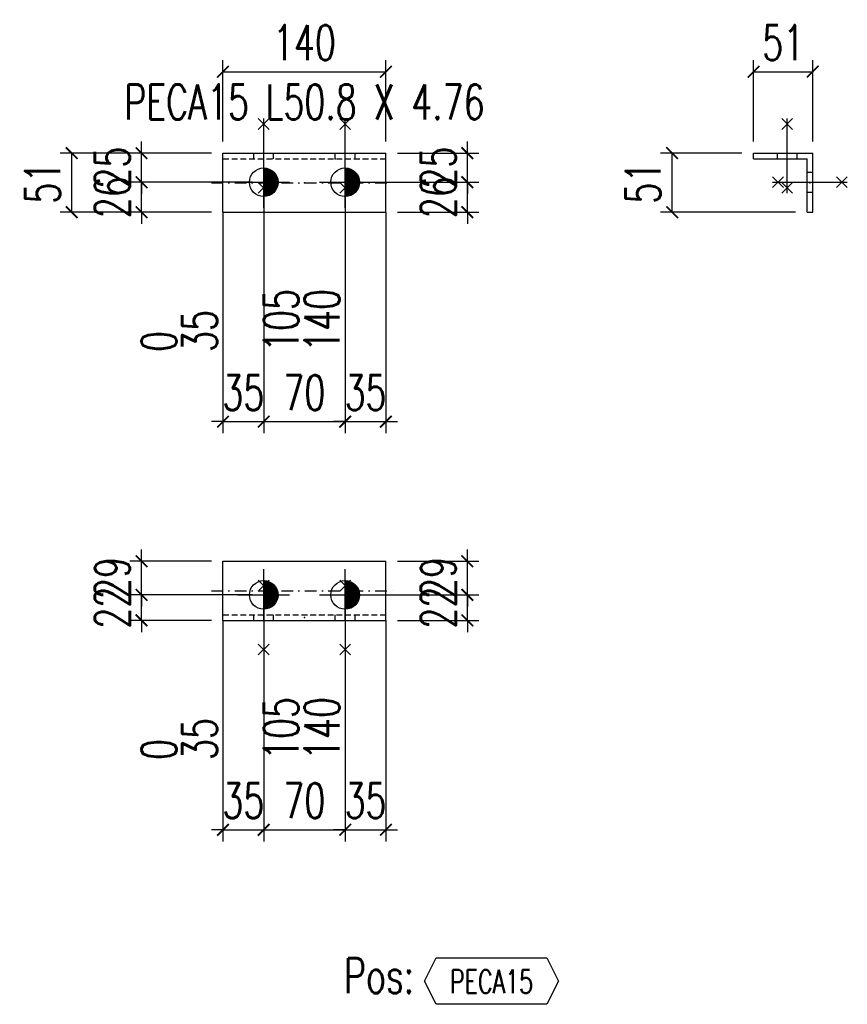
# Model space of a CAD drawing. Header units: feet. Extents: x 8647 to 79957, y -13328 to 10492.
# Tile 12 of 27: x 69772 to 70483, y -10666 to -9820. Entities that reach past the tile are written whole.
import ezdxf
from ezdxf.enums import TextEntityAlignment as Align

# ---------------------------------------------------------------- set-up
doc = ezdxf.new("R2010")
doc.units = ezdxf.units.FT
doc.header["$LTSCALE"] = 20
doc.header["$MEASUREMENT"] = 0
doc.linetypes.add('DASHDOT', pattern=[1, 0.5, -0.25, 0, -0.25])
doc.linetypes.add('HIDDEN', pattern=[0.375, 0.25, -0.125])
doc.layers.get('0').update_dxf_attribs({"linetype": 'CONTINUOUS'})
for name, color, linetype in [('A', 2, 'DASHDOT'), ('FORIR', 4, 'CONTINUOUS'), ('G', 3, 'CONTINUOUS'), ('POS_BOX', 6, 'CONTINUOUS'), ('POS_DES', 2, 'CONTINUOUS'), ('POS_MAT', 2, 'CONTINUOUS'), ('TR', 6, 'HIDDEN'), ('TXT1', 7, 'CONTINUOUS')]:
    doc.layers.add(name, color=color, linetype=linetype)
doc.styles.add('1', font='romans', dxfattribs={"width": 0.7, "height": 30})
doc.styles.add('POS', font='ROMANS', dxfattribs={"width": 0.7})
doc.dimstyles.get("Standard").update_dxf_attribs({"dimtxt": 30, "dimasz": 1, "dimexe": 1, "dimexo": 1, "dimgap": 1, "dimtad": 1, "dimdec": 0, "dimdsep": 46, "dimtxsty": '1', "dimblk": 'ARCHTICK', "dimcen": 3, "dimclrd": 1, "dimclre": 1, "dimclrt": 3, "dimadec": 0, "dimazin": 0, "dimtfac": 1, "dimtdec": 0, "dimtix": 1, "dimtmove": 0, "dimatfit": 3, "dimfxl": 0, "dimtolj": 1, "dimarcsym": 0})

# ---------------------------------------------------------------- blocks, each defined once
blk = doc.blocks.new('MS')
at = {"color": 6}
for p, q in [((-4.65, 22.79), (4.65, 32.1)), ((-4.65, 32.1), (4.65, 22.79)), ((-4.65, -22.79), (4.65, -32.1)), ((-4.65, -32.1), (4.65, -22.79))]:
    blk.add_line(p, q, dxfattribs=at)
at = {"color": 3}
blk.add_line((0, -32.1), (0, 32.1), dxfattribs=at)
at = {"flags": 1}
for tag, p, height in [('DIAM', (0, 0), 8.01), ('TOLE', (1.27, -9.73), 5.26), ('AVAN', (1.27, -18.16), 5.26), ('DIET', (1.27, -24.59), 5.26)]:
    blk.add_attdef(tag, p, '', height=height, dxfattribs=at)
blk = doc.blocks.new('M16')
for p, q in [((0, -22.16), (0, 22.16)), ((-22.16, 0), (22.16, 0))]:
    blk.add_line(p, q)
at = {"color": 4, "const_width": 12.3}
blk.add_lwpolyline([(0, -6.15, 1), (0, 6.15, 1)], format="xyb", dxfattribs=at)
blk.add_circle((0, 0), 12.3)
at = {"flags": 1}
blk.add_attdef('TOLE', (16.67, -8.27), '', height=5.26, dxfattribs=at)
blk = doc.blocks.new('_ArchTick')
at = {"color": 0, "linetype": 'ByBlock', "const_width": 0.15}
blk.add_lwpolyline([(-0.5, -0.5), (0.5, 0.5)], dxfattribs=at)
blk = doc.blocks.new('*D301')
at = {"layer": 'TXT1', "color": 1, "lineweight": -2, "transparency": 16777216}
for p, q in [((69981.66, -9969.64), (69981.66, -10175.44)), ((70051.66, -9969.64), (70051.66, -10175.44)), ((69981.66, -10165.44), (70051.66, -10165.44))]:
    blk.add_line(p, q, dxfattribs=at)
at = {"layer": 'TXT1', "color": 1, "lineweight": -2, "transparency": 16777216, "xscale": 10, "yscale": 10, "zscale": 10, "rotation": 180}
blk.add_blockref('_ArchTick', (69981.66, -10165.44), dxfattribs=at)
at = {"layer": 'TXT1', "color": 1, "lineweight": -2, "transparency": 16777216, "xscale": 10, "yscale": 10, "zscale": 10}
blk.add_blockref('_ArchTick', (70051.66, -10165.44), dxfattribs=at)
at = {"layer": 'TXT1', "color": 3, "transparency": 16777216, "insert": (70016.66, -10140.44), "char_height": 30, "attachment_point": 5, "style": '1'}
blk.add_mtext('\\A1;70', dxfattribs=at)
blk = doc.blocks.new('*D302')
at = {"layer": 'TXT1', "color": 1, "lineweight": -2, "transparency": 16777216}
for p, q in [((69981.66, -9969.64), (69981.66, -10175.44)), ((69946.66, -9995.44), (69946.66, -10175.44)), ((69946.66, -10165.44), (69936.66, -10165.44)), ((69946.66, -10165.44), (69981.66, -10165.44)), ((69981.66, -10165.44), (69991.66, -10165.44))]:
    blk.add_line(p, q, dxfattribs=at)
at = {"layer": 'TXT1', "color": 1, "lineweight": -2, "transparency": 16777216, "xscale": 10, "yscale": 10, "zscale": 10}
blk.add_blockref('_ArchTick', (69946.66, -10165.44), dxfattribs=at)
at = {"layer": 'TXT1', "color": 1, "lineweight": -2, "transparency": 16777216, "xscale": 10, "yscale": 10, "zscale": 10, "rotation": 180}
blk.add_blockref('_ArchTick', (69981.66, -10165.44), dxfattribs=at)
at = {"layer": 'TXT1', "color": 3, "transparency": 16777216, "insert": (69964.16, -10140.44), "char_height": 30, "attachment_point": 5, "style": '1'}
blk.add_mtext('\\A1;35', dxfattribs=at)
blk = doc.blocks.new('*D303')
at = {"layer": 'TXT1', "color": 1, "lineweight": -2, "transparency": 16777216}
for p, q in [((70051.66, -9969.64), (70051.66, -10175.44)), ((70086.66, -9995.44), (70086.66, -10175.44)), ((70051.66, -10165.44), (70041.66, -10165.44)), ((70051.66, -10165.44), (70086.66, -10165.44)), ((70086.66, -10165.44), (70096.66, -10165.44))]:
    blk.add_line(p, q, dxfattribs=at)
at = {"layer": 'TXT1', "color": 1, "lineweight": -2, "transparency": 16777216, "xscale": 10, "yscale": 10, "zscale": 10}
blk.add_blockref('_ArchTick', (70051.66, -10165.44), dxfattribs=at)
at = {"layer": 'TXT1', "color": 1, "lineweight": -2, "transparency": 16777216, "xscale": 10, "yscale": 10, "zscale": 10, "rotation": 180}
blk.add_blockref('_ArchTick', (70086.66, -10165.44), dxfattribs=at)
at = {"layer": 'TXT1', "color": 3, "transparency": 16777216, "insert": (70069.16, -10140.44), "char_height": 30, "attachment_point": 5, "style": '1'}
blk.add_mtext('\\A1;35', dxfattribs=at)
blk = doc.blocks.new('*D304')
at = {"layer": 'TXT1', "color": 1, "lineweight": -2, "transparency": 16777216}
for p, q in [((69876.66, -9934.64), (69876.66, -9924.64)), ((69936.66, -9934.64), (69866.66, -9934.64)), ((69876.66, -9959.64), (69876.66, -9934.64)), ((69971.66, -9959.64), (69866.66, -9959.64)), ((69876.66, -9959.64), (69876.66, -9969.64))]:
    blk.add_line(p, q, dxfattribs=at)
at = {"layer": 'TXT1', "color": 1, "lineweight": -2, "transparency": 16777216, "xscale": 10, "yscale": 10, "zscale": 10}
for p, rotation in [((69876.66, -9934.64), 270), ((69876.66, -9959.64), 90)]:
    blk.add_blockref('_ArchTick', p, dxfattribs=dict(at, rotation=rotation))
at = {"layer": 'TXT1', "color": 3, "transparency": 16777216, "insert": (69851.66, -9947.14), "char_height": 30, "attachment_point": 5, "rotation": 90, "style": '1'}
blk.add_mtext('\\A1;25', dxfattribs=at)
blk = doc.blocks.new('*D305')
at = {"layer": 'TXT1', "color": 1, "lineweight": -2, "transparency": 16777216}
for p, q in [((69876.66, -9959.64), (69876.66, -9949.64)), ((69971.66, -9959.64), (69866.66, -9959.64)), ((69876.66, -9985.44), (69876.66, -9959.64)), ((69936.66, -9985.44), (69866.66, -9985.44)), ((69876.66, -9985.44), (69876.66, -9995.44))]:
    blk.add_line(p, q, dxfattribs=at)
at = {"layer": 'TXT1', "color": 1, "lineweight": -2, "transparency": 16777216, "xscale": 10, "yscale": 10, "zscale": 10}
for p, rotation in [((69876.66, -9959.64), 270), ((69876.66, -9985.44), 90)]:
    blk.add_blockref('_ArchTick', p, dxfattribs=dict(at, rotation=rotation))
at = {"layer": 'TXT1', "color": 3, "transparency": 16777216, "insert": (69851.66, -9972.54), "char_height": 30, "attachment_point": 5, "rotation": 90, "style": '1'}
blk.add_mtext('\\A1;26', dxfattribs=at)
blk = doc.blocks.new('*D306')
at = {"layer": 'TXT1', "color": 1, "lineweight": -2, "transparency": 16777216}
for p, q in [((70156.66, -9934.64), (70156.66, -9924.64)), ((70096.66, -9934.64), (70166.66, -9934.64)), ((70156.66, -9959.64), (70156.66, -9934.64)), ((70061.66, -9959.64), (70166.66, -9959.64)), ((70156.66, -9959.64), (70156.66, -9969.64))]:
    blk.add_line(p, q, dxfattribs=at)
at = {"layer": 'TXT1', "color": 1, "lineweight": -2, "transparency": 16777216, "xscale": 10, "yscale": 10, "zscale": 10}
for p, rotation in [((70156.66, -9934.64), 270), ((70156.66, -9959.64), 90)]:
    blk.add_blockref('_ArchTick', p, dxfattribs=dict(at, rotation=rotation))
at = {"layer": 'TXT1', "color": 3, "transparency": 16777216, "insert": (70131.66, -9947.14), "char_height": 30, "attachment_point": 5, "rotation": 90, "style": '1'}
blk.add_mtext('\\A1;25', dxfattribs=at)
blk = doc.blocks.new('*D307')
at = {"layer": 'TXT1', "color": 1, "lineweight": -2, "transparency": 16777216}
for p, q in [((70156.66, -9959.64), (70156.66, -9949.64)), ((70061.66, -9959.64), (70166.66, -9959.64)), ((70156.66, -9985.44), (70156.66, -9959.64)), ((70096.66, -9985.44), (70166.66, -9985.44)), ((70156.66, -9985.44), (70156.66, -9995.44))]:
    blk.add_line(p, q, dxfattribs=at)
at = {"layer": 'TXT1', "color": 1, "lineweight": -2, "transparency": 16777216, "xscale": 10, "yscale": 10, "zscale": 10}
for p, rotation in [((70156.66, -9959.64), 270), ((70156.66, -9985.44), 90)]:
    blk.add_blockref('_ArchTick', p, dxfattribs=dict(at, rotation=rotation))
at = {"layer": 'TXT1', "color": 3, "transparency": 16777216, "insert": (70131.66, -9972.54), "char_height": 30, "attachment_point": 5, "rotation": 90, "style": '1'}
blk.add_mtext('\\A1;26', dxfattribs=at)
blk = doc.blocks.new('*D308')
at = {"layer": 'TXT1', "color": 1, "lineweight": -2, "transparency": 16777216}
for p, q in [((69946.66, -9924.64), (69946.66, -9854.64)), ((70086.66, -9924.64), (70086.66, -9854.64)), ((69946.66, -9864.64), (70086.66, -9864.64))]:
    blk.add_line(p, q, dxfattribs=at)
at = {"layer": 'TXT1', "color": 1, "lineweight": -2, "transparency": 16777216, "xscale": 10, "yscale": 10, "zscale": 10, "rotation": 180}
blk.add_blockref('_ArchTick', (69946.66, -9864.64), dxfattribs=at)
at = {"layer": 'TXT1', "color": 1, "lineweight": -2, "transparency": 16777216, "xscale": 10, "yscale": 10, "zscale": 10}
blk.add_blockref('_ArchTick', (70086.66, -9864.64), dxfattribs=at)
at = {"layer": 'TXT1', "color": 3, "transparency": 16777216, "insert": (70016.66, -9839.64), "char_height": 30, "attachment_point": 5, "style": '1'}
blk.add_mtext('\\A1;140', dxfattribs=at)
blk = doc.blocks.new('*D309')
at = {"layer": 'TXT1', "color": 1, "lineweight": -2, "transparency": 16777216}
for p, q in [((69936.66, -9934.64), (69806.66, -9934.64)), ((69816.66, -9985.44), (69816.66, -9934.64)), ((69936.66, -9985.44), (69806.66, -9985.44))]:
    blk.add_line(p, q, dxfattribs=at)
at = {"layer": 'TXT1', "color": 1, "lineweight": -2, "transparency": 16777216, "xscale": 10, "yscale": 10, "zscale": 10}
for p, rotation in [((69816.66, -9934.64), 90), ((69816.66, -9985.44), 270)]:
    blk.add_blockref('_ArchTick', p, dxfattribs=dict(at, rotation=rotation))
at = {"layer": 'TXT1', "color": 3, "transparency": 16777216, "insert": (69791.66, -9960.04), "char_height": 30, "attachment_point": 5, "rotation": 90, "style": '1'}
blk.add_mtext('\\A1;51', dxfattribs=at)
blk = doc.blocks.new('3D_INFOM')
blk.add_point((0, 0))
at = {"layer": 'FORIR', "flags": 1}
for tag, p in [('MARK', (7.552, -4.31)), ('NUM_DIS', (7.552, -11.676)), ('NOT_PEZ', (45.733, -11.676)), ('QTA_PEZ', (7.552, -18.545)), ('TIP_PEZ', (45.733, -18.545)), ('TRA_PEZ', (7.552, -26.33)), ('COS_PEZ', (45.733, -26.33)), ('DES_PEZ', (7.552, -33.752))]:
    blk.add_attdef(tag, p, '', height=5, dxfattribs=at)
blk = doc.blocks.new('*D310')
at = {"layer": 'TXT1', "color": 1, "lineweight": -2, "transparency": 16777216}
for p, q in [((70402.66, -9924.64), (70402.66, -9854.64)), ((70453.46, -9924.64), (70453.46, -9854.64)), ((70402.66, -9864.64), (70453.46, -9864.64))]:
    blk.add_line(p, q, dxfattribs=at)
at = {"layer": 'TXT1', "color": 1, "lineweight": -2, "transparency": 16777216, "xscale": 10, "yscale": 10, "zscale": 10, "rotation": 180}
blk.add_blockref('_ArchTick', (70402.66, -9864.64), dxfattribs=at)
at = {"layer": 'TXT1', "color": 1, "lineweight": -2, "transparency": 16777216, "xscale": 10, "yscale": 10, "zscale": 10}
blk.add_blockref('_ArchTick', (70453.46, -9864.64), dxfattribs=at)
at = {"layer": 'TXT1', "color": 3, "transparency": 16777216, "insert": (70428.06, -9839.64), "char_height": 30, "attachment_point": 5, "style": '1'}
blk.add_mtext('\\A1;51', dxfattribs=at)
blk = doc.blocks.new('*D311')
at = {"layer": 'TXT1', "color": 1, "lineweight": -2, "transparency": 16777216}
for p, q in [((70392.66, -9934.64), (70322.66, -9934.64)), ((70332.66, -9985.44), (70332.66, -9934.64)), ((70438.7, -9985.44), (70322.66, -9985.44))]:
    blk.add_line(p, q, dxfattribs=at)
at = {"layer": 'TXT1', "color": 1, "lineweight": -2, "transparency": 16777216, "xscale": 10, "yscale": 10, "zscale": 10}
for p, rotation in [((70332.66, -9934.64), 90), ((70332.66, -9985.44), 270)]:
    blk.add_blockref('_ArchTick', p, dxfattribs=dict(at, rotation=rotation))
at = {"layer": 'TXT1', "color": 3, "transparency": 16777216, "insert": (70307.66, -9960.04), "char_height": 30, "attachment_point": 5, "rotation": 90, "style": '1'}
blk.add_mtext('\\A1;51', dxfattribs=at)
blk = doc.blocks.new('*D312')
at = {"layer": 'TXT1', "color": 1, "lineweight": -2, "transparency": 16777216}
for p, q in [((69981.66, -10324.34), (69981.66, -10526.24)), ((70051.66, -10324.34), (70051.66, -10526.24)), ((69981.66, -10516.24), (70051.66, -10516.24))]:
    blk.add_line(p, q, dxfattribs=at)
at = {"layer": 'TXT1', "color": 1, "lineweight": -2, "transparency": 16777216, "xscale": 10, "yscale": 10, "zscale": 10, "rotation": 180}
blk.add_blockref('_ArchTick', (69981.66, -10516.24), dxfattribs=at)
at = {"layer": 'TXT1', "color": 1, "lineweight": -2, "transparency": 16777216, "xscale": 10, "yscale": 10, "zscale": 10}
blk.add_blockref('_ArchTick', (70051.66, -10516.24), dxfattribs=at)
at = {"layer": 'TXT1', "color": 3, "transparency": 16777216, "insert": (70016.66, -10491.24), "char_height": 30, "attachment_point": 5, "style": '1'}
blk.add_mtext('\\A1;70', dxfattribs=at)
blk = doc.blocks.new('*D313')
at = {"layer": 'TXT1', "color": 1, "lineweight": -2, "transparency": 16777216}
for p, q in [((69981.66, -10324.34), (69981.66, -10526.24)), ((69946.66, -10346.24), (69946.66, -10526.24)), ((69946.66, -10516.24), (69936.66, -10516.24)), ((69946.66, -10516.24), (69981.66, -10516.24)), ((69981.66, -10516.24), (69991.66, -10516.24))]:
    blk.add_line(p, q, dxfattribs=at)
at = {"layer": 'TXT1', "color": 1, "lineweight": -2, "transparency": 16777216, "xscale": 10, "yscale": 10, "zscale": 10}
blk.add_blockref('_ArchTick', (69946.66, -10516.24), dxfattribs=at)
at = {"layer": 'TXT1', "color": 1, "lineweight": -2, "transparency": 16777216, "xscale": 10, "yscale": 10, "zscale": 10, "rotation": 180}
blk.add_blockref('_ArchTick', (69981.66, -10516.24), dxfattribs=at)
at = {"layer": 'TXT1', "color": 3, "transparency": 16777216, "insert": (69964.16, -10491.24), "char_height": 30, "attachment_point": 5, "style": '1'}
blk.add_mtext('\\A1;35', dxfattribs=at)
blk = doc.blocks.new('*D314')
at = {"layer": 'TXT1', "color": 1, "lineweight": -2, "transparency": 16777216}
for p, q in [((70051.66, -10324.34), (70051.66, -10526.24)), ((70086.66, -10346.24), (70086.66, -10526.24)), ((70051.66, -10516.24), (70041.66, -10516.24)), ((70051.66, -10516.24), (70086.66, -10516.24)), ((70086.66, -10516.24), (70096.66, -10516.24))]:
    blk.add_line(p, q, dxfattribs=at)
at = {"layer": 'TXT1', "color": 1, "lineweight": -2, "transparency": 16777216, "xscale": 10, "yscale": 10, "zscale": 10}
blk.add_blockref('_ArchTick', (70051.66, -10516.24), dxfattribs=at)
at = {"layer": 'TXT1', "color": 1, "lineweight": -2, "transparency": 16777216, "xscale": 10, "yscale": 10, "zscale": 10, "rotation": 180}
blk.add_blockref('_ArchTick', (70086.66, -10516.24), dxfattribs=at)
at = {"layer": 'TXT1', "color": 3, "transparency": 16777216, "insert": (70069.16, -10491.24), "char_height": 30, "attachment_point": 5, "style": '1'}
blk.add_mtext('\\A1;35', dxfattribs=at)
blk = doc.blocks.new('*D315')
at = {"layer": 'TXT1', "color": 1, "lineweight": -2, "transparency": 16777216}
for p, q in [((69876.66, -10285.44), (69876.66, -10275.44)), ((69936.66, -10285.44), (69866.66, -10285.44)), ((69876.66, -10314.34), (69876.66, -10285.44)), ((69971.66, -10314.34), (69866.66, -10314.34)), ((69876.66, -10314.34), (69876.66, -10324.34))]:
    blk.add_line(p, q, dxfattribs=at)
at = {"layer": 'TXT1', "color": 1, "lineweight": -2, "transparency": 16777216, "xscale": 10, "yscale": 10, "zscale": 10}
for p, rotation in [((69876.66, -10285.44), 270), ((69876.66, -10314.34), 90)]:
    blk.add_blockref('_ArchTick', p, dxfattribs=dict(at, rotation=rotation))
at = {"layer": 'TXT1', "color": 3, "transparency": 16777216, "insert": (69851.66, -10299.89), "char_height": 30, "attachment_point": 5, "rotation": 90, "style": '1'}
blk.add_mtext('\\A1;29', dxfattribs=at)
blk = doc.blocks.new('*D316')
at = {"layer": 'TXT1', "color": 1, "lineweight": -2, "transparency": 16777216}
for p, q in [((69876.66, -10314.34), (69876.66, -10304.34)), ((69971.66, -10314.34), (69866.66, -10314.34)), ((69876.66, -10336.24), (69876.66, -10314.34)), ((69936.66, -10336.24), (69866.66, -10336.24)), ((69876.66, -10336.24), (69876.66, -10346.24))]:
    blk.add_line(p, q, dxfattribs=at)
at = {"layer": 'TXT1', "color": 1, "lineweight": -2, "transparency": 16777216, "xscale": 10, "yscale": 10, "zscale": 10}
for p, rotation in [((69876.66, -10314.34), 270), ((69876.66, -10336.24), 90)]:
    blk.add_blockref('_ArchTick', p, dxfattribs=dict(at, rotation=rotation))
at = {"layer": 'TXT1', "color": 3, "transparency": 16777216, "insert": (69851.66, -10325.29), "char_height": 30, "attachment_point": 5, "rotation": 90, "style": '1'}
blk.add_mtext('\\A1;22', dxfattribs=at)
blk = doc.blocks.new('*D317')
at = {"layer": 'TXT1', "color": 1, "lineweight": -2, "transparency": 16777216}
for p, q in [((70156.66, -10285.44), (70156.66, -10275.44)), ((70096.66, -10285.44), (70166.66, -10285.44)), ((70156.66, -10314.34), (70156.66, -10285.44)), ((70061.66, -10314.34), (70166.66, -10314.34)), ((70156.66, -10314.34), (70156.66, -10324.34))]:
    blk.add_line(p, q, dxfattribs=at)
at = {"layer": 'TXT1', "color": 1, "lineweight": -2, "transparency": 16777216, "xscale": 10, "yscale": 10, "zscale": 10}
for p, rotation in [((70156.66, -10285.44), 270), ((70156.66, -10314.34), 90)]:
    blk.add_blockref('_ArchTick', p, dxfattribs=dict(at, rotation=rotation))
at = {"layer": 'TXT1', "color": 3, "transparency": 16777216, "insert": (70131.66, -10299.89), "char_height": 30, "attachment_point": 5, "rotation": 90, "style": '1'}
blk.add_mtext('\\A1;29', dxfattribs=at)
blk = doc.blocks.new('*D318')
at = {"layer": 'TXT1', "color": 1, "lineweight": -2, "transparency": 16777216}
for p, q in [((70156.66, -10314.34), (70156.66, -10304.34)), ((70061.66, -10314.34), (70166.66, -10314.34)), ((70156.66, -10336.24), (70156.66, -10314.34)), ((70096.66, -10336.24), (70166.66, -10336.24)), ((70156.66, -10336.24), (70156.66, -10346.24))]:
    blk.add_line(p, q, dxfattribs=at)
at = {"layer": 'TXT1', "color": 1, "lineweight": -2, "transparency": 16777216, "xscale": 10, "yscale": 10, "zscale": 10}
for p, rotation in [((70156.66, -10314.34), 270), ((70156.66, -10336.24), 90)]:
    blk.add_blockref('_ArchTick', p, dxfattribs=dict(at, rotation=rotation))
at = {"layer": 'TXT1', "color": 3, "transparency": 16777216, "insert": (70131.66, -10325.29), "char_height": 30, "attachment_point": 5, "rotation": 90, "style": '1'}
blk.add_mtext('\\A1;22', dxfattribs=at)
blk = doc.blocks.new('POSITION_PRO')
at = {"layer": 'POS_BOX'}
blk.add_lwpolyline([(10.5, -2), (9.5, -4), (0, -4), (-1, -2), (0, 0), (9.5, 0)], close=True, dxfattribs=at)
at = {"insert": (-7.926, -0.047), "char_height": 3, "width": 11.99561, "attachment_point": 1, "style": 'POS'}
blk.add_mtext('Pos:', dxfattribs=at)
at = {"style": 'POS', "width": 0.7}
blk.add_attdef('POS_PEZ', text='', height=2, dxfattribs=at).set_placement((4.758, -3.05), align=Align.CENTER)
at = {"layer": 'POS_DES', "style": 'POS', "width": 0.7, "flags": 1}
for tag, p in [('LAR_PRO', (-7.789, -4.527)), ('SPE_PRO', (-7.8, -5.066)), ('LUN_PRO', (-7.816, -5.578))]:
    blk.add_attdef(tag, p, '', height=0.35, dxfattribs=at)
at = {"layer": 'POS_MAT', "style": 'POS', "width": 0.7, "flags": 1}
for tag, p in [('MAT_PRO', (-6.888, -4.029)), ('NOM_PRO', (-6.944, -6.113)), ('PUN_LIS', (-6.944, -6.632)), ('PUN_NET2', (-6.944, -7.739)), ('PUN_NET', (-6.944, -7.157)), ('MAR_CMP', (-6.887, -8.218)), ('QTA_PEZ', (-6.887, -8.747)), ('NOT_PEZ', (-6.887, -9.21))]:
    blk.add_attdef(tag, text='', height=0.35, dxfattribs=at).set_placement(p, align=Align.CENTER)

msp = doc.modelspace()

# ---------------------------------------------------------------- linework, layer by layer
at = {"layer": 'A'}
for p, q in [((69936.66, -9960.04), (70096.66, -9960.04)), ((69936.66, -10310.84), (70096.66, -10310.84))]:
    msp.add_line(p, q, dxfattribs=at)
for p in [(70043.16, -9939.4), (70448.7, -9951.14), (70043.16, -10336.24)]:
    msp.add_point(p, dxfattribs=at)
at = {"layer": 'G'}
for p, q in [((69946.66, -9985.44), (69946.66, -9934.64)), ((69946.66, -9934.64), (70086.66, -9934.64)), ((70086.66, -9985.44), (70086.66, -9934.64)), ((70402.66, -9939.4), (70402.66, -9934.64)), ((70402.66, -9934.64), (70453.46, -9934.64)), ((70453.46, -9985.44), (70453.46, -9934.64)), ((70402.66, -9939.4), (70448.7, -9939.4)), ((70448.7, -9985.44), (70448.7, -9939.4)), ((69946.66, -9985.44), (70086.66, -9985.44)), ((70448.7, -9985.44), (70453.46, -9985.44)), ((69946.66, -10285.44), (70086.66, -10285.44)), ((69946.66, -10336.24), (69946.66, -10285.44)), ((70086.66, -10336.24), (70086.66, -10285.44)), ((69946.66, -10336.24), (70086.66, -10336.24))]:
    msp.add_line(p, q, dxfattribs=at)
for p in [(70043.16, -9939.4), (70448.7, -9951.14), (70043.16, -10336.24)]:
    msp.add_point(p, dxfattribs=at)
at = {"layer": 'TR'}
for p, q in [((69973.16, -9939.4), (69973.16, -9934.64)), ((69990.16, -9939.4), (69990.16, -9934.64)), ((70043.16, -9939.4), (70043.16, -9934.64)), ((70060.16, -9939.4), (70060.16, -9934.64)), ((70423.06, -9939.4), (70423.06, -9934.64)), ((70440.06, -9939.4), (70440.06, -9934.64)), ((69946.66, -9939.4), (70086.66, -9939.4)), ((70448.7, -9951.14), (70453.46, -9951.14)), ((70448.7, -9968.14), (70453.46, -9968.14)), ((69946.66, -10331.48), (70086.66, -10331.48)), ((69973.16, -10336.24), (69973.16, -10331.48)), ((69990.16, -10336.24), (69990.16, -10331.48)), ((70043.16, -10336.24), (70043.16, -10331.48)), ((70060.16, -10336.24), (70060.16, -10331.48))]:
    msp.add_line(p, q, dxfattribs=at)
for p in [(70043.16, -9939.4), (70448.7, -9951.14), (70043.16, -10336.24)]:
    msp.add_point(p, dxfattribs=at)
at = {"layer": 'TXT1'}
for p, q in [((69981.66, -9959.64), (69981.66, -10105.44)), ((70051.66, -9959.64), (70051.66, -10105.44)), ((69946.66, -9985.44), (69946.66, -10105.44)), ((70086.66, -9985.44), (70086.66, -10105.44)), ((69981.66, -10314.34), (69981.66, -10456.24)), ((70051.66, -10314.34), (70051.66, -10456.24)), ((69946.66, -10336.24), (69946.66, -10456.24)), ((70086.66, -10336.24), (70086.66, -10456.24))]:
    msp.add_line(p, q, dxfattribs=at)

# ---------------------------------------------------------------- block references
for name, p in [('MS', (69981.66, -9937.02)), ('MS', (70051.66, -9937.02)), ('MS', (70431.56, -9937.02)), ('M16', (69981.66, -9959.64)), ('M16', (70051.66, -9959.64)), ('M16', (69981.66, -10314.34)), ('M16', (70051.66, -10314.34))]:
    msp.add_blockref(name, p)
at = {"xscale": 10, "yscale": 10, "zscale": 10}
for p in [(70016.66, -9960.04), (70451.08, -9960.04), (70016.66, -10333.86)]:
    msp.add_blockref('3D_INFOM', p, dxfattribs=at)
for p, rotation in [((70451.08, -9959.64), 270), ((69981.66, -10333.86), 180), ((70051.66, -10333.86), 180)]:
    msp.add_blockref('MS', p, dxfattribs=dict(rotation=rotation))
msp.add_blockref('POSITION_PRO', (70129.92, -10626.24), dxfattribs=at).add_auto_attribs({'POS_PEZ': 'PECA15'})

# ---------------------------------------------------------------- texts
at = {"layer": 'TXT1', "color": 7, "style": '1', "width": 0.7}
msp.add_text('PECA15 L50.8 X 4.76', height=30, dxfattribs=at).set_placement((70016.66, -9914.64), align=Align.BOTTOM_CENTER)
at = {"layer": 'TXT1', "style": '1', "width": 0.7}
for s, p in [('105', (70011.66, -10105.44)), ('140', (70046.66, -10105.44)), ('35', (69941.66, -10105.44)), ('0', (69906.66, -10105.44)), ('105', (70011.66, -10456.24)), ('140', (70046.66, -10456.24)), ('35', (69941.66, -10456.24)), ('0', (69906.66, -10456.24))]:
    msp.add_text(s, height=30, rotation=90, dxfattribs=at).set_placement(p)

# ---------------------------------------------------------------- dimensions: what is measured, and where the dimension line sits
at = {"layer": 'TXT1'}
for base, p1, p2, picture, middle in [((70086.66, -9864.64), (69946.66, -9934.64), (70086.66, -9934.64), '*D308', (70016.66, -9839.64)), ((70453.46, -9864.64), (70402.66, -9934.64), (70453.46, -9934.64), '*D310', (70428.06, -9839.64)), ((69981.66, -10165.44), (69946.66, -9985.44), (69981.66, -9959.64), '*D302', (69964.16, -10140.44)), ((70051.66, -10165.44), (69981.66, -9959.64), (70051.66, -9959.64), '*D301', (70016.66, -10140.44)), ((70086.66, -10165.44), (70051.66, -9959.64), (70086.66, -9985.44), '*D303', (70069.16, -10140.44)), ((69981.66, -10516.24), (69946.66, -10336.24), (69981.66, -10314.34), '*D313', (69964.16, -10491.24)), ((70051.66, -10516.24), (69981.66, -10314.34), (70051.66, -10314.34), '*D312', (70016.66, -10491.24)), ((70086.66, -10516.24), (70051.66, -10314.34), (70086.66, -10336.24), '*D314', (70069.16, -10491.24))]:
    dim = msp.add_linear_dim(base=base, p1=p1, p2=p2, dimstyle='Standard', override={"dimscale": 10}, dxfattribs=at)
    dim.commit()
    dim.dimension.update_dxf_attribs({"geometry": picture, "text_midpoint": middle})
for base, p1, p2, picture, middle in [((69876.66, -9934.64), (69981.66, -9959.64), (69946.66, -9934.64), '*D304', (69851.66, -9947.14)), ((70156.66, -9934.64), (70051.66, -9959.64), (70086.66, -9934.64), '*D306', (70131.66, -9947.14)), ((69816.66, -9934.64), (69946.66, -9985.44), (69946.66, -9934.64), '*D309', (69791.66, -9960.04)), ((70332.66, -9934.64), (70448.7, -9985.44), (70402.66, -9934.64), '*D311', (70307.66, -9960.04)), ((69876.66, -9959.64), (69946.66, -9985.44), (69981.66, -9959.64), '*D305', (69851.66, -9972.54)), ((70156.66, -9959.64), (70086.66, -9985.44), (70051.66, -9959.64), '*D307', (70131.66, -9972.54)), ((69876.66, -10285.44), (69981.66, -10314.34), (69946.66, -10285.44), '*D315', (69851.66, -10299.89)), ((70156.66, -10285.44), (70051.66, -10314.34), (70086.66, -10285.44), '*D317', (70131.66, -10299.89)), ((69876.66, -10314.34), (69946.66, -10336.24), (69981.66, -10314.34), '*D316', (69851.66, -10325.29)), ((70156.66, -10314.34), (70086.66, -10336.24), (70051.66, -10314.34), '*D318', (70131.66, -10325.29))]:
    dim = msp.add_linear_dim(base=base, p1=p1, p2=p2, angle=90, dimstyle='Standard', override={"dimscale": 10}, dxfattribs=at)
    dim.commit()
    dim.dimension.update_dxf_attribs({"geometry": picture, "text_midpoint": middle})

doc.saveas('drawing.dxf')
